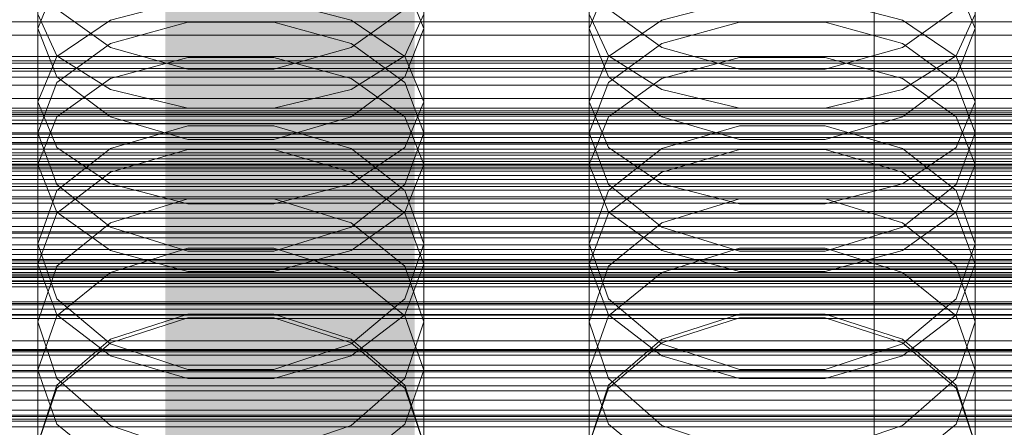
# Model space of a CAD drawing. Header units: millimetres. Extents: x -2233 to 61924, y -68080 to 6847.
# Tile 191 of 256: x -93 to 14, y -33996 to -33952. Entities that reach past the tile are written whole.
import ezdxf

# ---------------------------------------------------------------- set-up
doc = ezdxf.new("R2010")
doc.units = ezdxf.units.MM
for name, color, linetype, lineweight in [('COTAS_O', 1, 'Continuous', 0), ('COTAS_P', 1, 'Continuous', 0), ('frontal_briquetadora', 7, 'Continuous', 0), ('frontal_C01', 7, 'Continuous', 0), ('frontal_C02', 7, 'Continuous', 0), ('frontal_C03', 7, 'Continuous', 0), ('frontal_secador', 7, 'Continuous', 0)]:
    doc.layers.add(name, color=color, linetype=linetype, lineweight=lineweight)
doc.dimstyles.new('R19_100', dxfattribs={"dimtxt": 250, "dimasz": 150, "dimexe": 150, "dimexo": 80, "dimgap": 100, "dimtad": 1, "dimtih": 1, "dimtoh": 1, "dimdsep": 46, "dimcen": 0.09, "dimadec": 0, "dimazin": 0, "dimtfac": 1, "dimtdec": 4, "dimtofl": 0, "dimtmove": 0, "dimatfit": 3, "dimfxl": 1, "dimtolj": 1, "dimtzin": 0, "dimarcsym": 0})

# ---------------------------------------------------------------- blocks, each defined once
blk = doc.blocks.new('DIM_R28_52')
at = {"layer": 'COTAS_O'}
for p, q in [((-1725, -33700), (-1575, -33655)), ((1725, -33700), (1575, -33655)), ((-1725, -34400), (-1725, -33700)), ((-1725, -33700), (1725, -33700)), ((-1725, -33700), (-1575, -33745)), ((1725, -33700), (1575, -33745)), ((1725, -34400), (1725, -33700))]:
    blk.add_line(p, q, dxfattribs=at)
blk.add_text('3450 O', height=250, dxfattribs=at).set_placement((0, -33600))
blk = doc.blocks.new('DIM_R28_53')
at = {"layer": 'COTAS_P'}
for p, q in [((-150, -32300), (550, -32300)), ((550, -32300), (505, -32450)), ((550, -34900), (550, -32300)), ((550, -32300), (595, -32450)), ((550, -34900), (505, -34750)), ((550, -34900), (595, -34750)), ((-150, -34900), (550, -34900))]:
    blk.add_line(p, q, dxfattribs=at)
blk.add_text('2600 P', height=250, rotation=90, dxfattribs=at).set_placement((450, -33600))
blk = doc.blocks.new('DIM_R28_55')
at = {"layer": 'COTAS_O'}
for p, q in [((-650, -33700), (50, -33700)), ((50, -33700), (5, -33850)), ((50, -34900), (50, -33700)), ((50, -33700), (95, -33850)), ((50, -34900), (5, -34750)), ((50, -34900), (95, -34750)), ((-650, -34900), (50, -34900))]:
    blk.add_line(p, q, dxfattribs=at)
blk.add_text('1200 O', height=250, rotation=90, dxfattribs=at).set_placement((-50, -34300))
blk = doc.blocks.new('DIM_R28_56')
at = {"layer": 'COTAS_O'}
for p, q in [((-650, -34200), (-500, -34155)), ((650, -34200), (500, -34155)), ((-650, -34900), (-650, -34200)), ((-650, -34200), (650, -34200)), ((-650, -34200), (-500, -34245)), ((650, -34200), (500, -34245)), ((650, -34900), (650, -34200))]:
    blk.add_line(p, q, dxfattribs=at)
blk.add_text('1300 O', height=250, dxfattribs=at).set_placement((0, -34100))

msp = doc.modelspace()

# ---------------------------------------------------------------- linework, layer by layer
at = {"layer": 'frontal_briquetadora'}
for p, q in [((-91, -33960.462), (-91, -33945.334)), ((-49, -33960.462), (-49, -33945.334)), ((-31, -33960.462), (-31, -33945.334)), ((11, -33960.462), (11, -33945.334)), ((-88.92, -33947.367), (-91, -33952.465)), ((-49, -33952.465), (-51.08, -33947.366)), ((-28.92, -33947.367), (-31, -33952.465)), ((11, -33952.465), (8.92, -33947.366)), ((-74.673, -33949.368), (-83.093, -33951.565)), ((-56.907, -33951.565), (-65.327, -33949.368)), ((-14.673, -33949.368), (-23.093, -33951.565)), ((3.093, -33951.565), (-5.327, -33949.368)), ((-83.094, -33954.52), (-88.92, -33950.361)), ((-51.08, -33950.361), (-56.906, -33954.52)), ((-23.094, -33954.52), (-28.92, -33950.361)), ((8.92, -33950.361), (3.094, -33954.52)), ((-91, -33950.89), (-88.92, -33955.446)), ((-83.093, -33951.565), (-88.92, -33955.525)), ((-51.08, -33955.525), (-56.907, -33951.565)), ((-51.08, -33955.446), (-49, -33950.89)), ((-31, -33950.89), (-28.92, -33955.446)), ((-23.093, -33951.565), (-28.92, -33955.525)), ((8.92, -33955.525), (3.093, -33951.565)), ((8.92, -33955.446), (11, -33950.89)), ((-91, -33967.266), (-91, -33952.465)), ((-91, -33952.465), (-88.92, -33957.738)), ((-74.674, -33951.768), (-83.094, -33954.085)), ((-83.094, -33954.085), (-74.674, -33951.768)), ((-65.326, -33951.768), (-74.674, -33951.768)), ((-56.906, -33954.085), (-65.326, -33951.768)), ((-65.326, -33951.768), (-56.906, -33954.085)), ((-51.08, -33957.738), (-49, -33952.465)), ((-49, -33967.266), (-49, -33952.465)), ((-31, -33967.266), (-31, -33952.465)), ((-31, -33952.465), (-28.92, -33957.738)), ((-14.674, -33951.768), (-23.094, -33954.085)), ((-23.094, -33954.085), (-14.674, -33951.768)), ((-5.326, -33951.768), (-14.674, -33951.768)), ((3.094, -33954.085), (-5.326, -33951.768)), ((-5.326, -33951.768), (3.094, -33954.085)), ((8.92, -33957.738), (11, -33952.465)), ((11, -33967.266), (11, -33952.465)), ((-83.094, -33954.085), (-88.92, -33958.344)), ((-88.92, -33958.344), (-83.094, -33954.085)), ((-74.674, -33956.878), (-83.094, -33954.52)), ((-56.906, -33954.52), (-65.326, -33956.878)), ((-51.08, -33958.344), (-56.906, -33954.085)), ((-56.906, -33954.085), (-51.08, -33958.344)), ((-23.094, -33954.085), (-28.92, -33958.344)), ((-28.92, -33958.344), (-23.094, -33954.085)), ((-14.674, -33956.878), (-23.094, -33954.52)), ((3.094, -33954.52), (-5.326, -33956.878)), ((8.92, -33958.344), (3.094, -33954.085)), ((3.094, -33954.085), (8.92, -33958.344)), ((-88.92, -33955.525), (-91, -33960.462)), ((-88.92, -33955.446), (-83.093, -33959.099)), ((-83.093, -33957.922), (-74.673, -33955.615)), ((-74.673, -33955.615), (-65.327, -33955.615)), ((-65.327, -33955.615), (-56.907, -33957.922)), ((-56.907, -33959.099), (-51.08, -33955.446)), ((-49, -33960.462), (-51.08, -33955.525)), ((-28.92, -33955.525), (-31, -33960.462)), ((-28.92, -33955.446), (-23.093, -33959.099)), ((-23.093, -33957.922), (-14.673, -33955.615)), ((-14.673, -33955.615), (-5.327, -33955.615)), ((-5.327, -33955.615), (3.093, -33957.922)), ((3.093, -33959.099), (8.92, -33955.446)), ((11, -33960.462), (8.92, -33955.525)), ((-65.326, -33956.878), (-74.674, -33956.878)), ((-5.326, -33956.878), (-14.674, -33956.878)), ((-88.92, -33957.738), (-83.094, -33962.092)), ((-88.92, -33962.081), (-83.093, -33957.922)), ((-56.907, -33957.922), (-51.08, -33962.081)), ((-56.906, -33962.092), (-51.08, -33957.738)), ((-28.92, -33957.738), (-23.094, -33962.092)), ((-28.92, -33962.081), (-23.093, -33957.922)), ((3.093, -33957.922), (8.92, -33962.081)), ((3.094, -33962.092), (8.92, -33957.738)), ((-88.92, -33958.344), (-91, -33963.807)), ((-49, -33963.807), (-51.08, -33958.344)), ((-28.92, -33958.344), (-31, -33963.807)), ((11, -33963.807), (8.92, -33958.344)), ((-83.093, -33959.099), (-74.673, -33961.127)), ((-65.327, -33961.127), (-56.907, -33959.099)), ((-23.093, -33959.099), (-14.673, -33961.127)), ((-5.327, -33961.127), (3.093, -33959.099)), ((-91, -33960.462), (-88.92, -33965.4)), ((-74.673, -33961.127), (-65.327, -33961.127)), ((-51.08, -33965.4), (-49, -33960.462)), ((-31, -33960.462), (-28.92, -33965.4)), ((-14.673, -33961.127), (-5.327, -33961.127)), ((8.92, -33965.4), (11, -33960.462)), ((-91, -33967.266), (-88.92, -33962.081)), ((-83.094, -33962.092), (-74.674, -33964.556)), ((-65.326, -33964.556), (-56.906, -33962.092)), ((-51.08, -33962.081), (-49, -33967.266)), ((-31, -33967.266), (-28.92, -33962.081)), ((-23.094, -33962.092), (-14.674, -33964.556)), ((-5.326, -33964.556), (3.094, -33962.092)), ((8.92, -33962.081), (11, -33967.266)), ((-83.094, -33965.539), (-74.674, -33963.061)), ((-74.674, -33963.061), (-65.326, -33963.061)), ((-65.326, -33963.061), (-56.906, -33965.539)), ((-23.094, -33965.539), (-14.674, -33963.061)), ((-14.674, -33963.061), (-5.326, -33963.061)), ((-5.326, -33963.061), (3.094, -33965.539)), ((-88.92, -33969.438), (-91, -33963.807)), ((-91, -33978.088), (-91, -33963.807)), ((-49, -33963.807), (-51.08, -33969.438)), ((-49, -33978.088), (-49, -33963.807)), ((-28.92, -33969.438), (-31, -33963.807)), ((-31, -33978.088), (-31, -33963.807)), ((11, -33963.807), (8.92, -33969.438)), ((11, -33978.088), (11, -33963.807)), ((-88.92, -33965.4), (-83.093, -33969.359)), ((-74.674, -33964.556), (-65.326, -33964.556)), ((-56.907, -33969.359), (-51.08, -33965.4)), ((-28.92, -33965.4), (-23.093, -33969.359)), ((-14.674, -33964.556), (-5.326, -33964.556)), ((3.093, -33969.359), (8.92, -33965.4)), ((-88.92, -33970.084), (-83.094, -33965.539)), ((-83.093, -33968.093), (-74.673, -33965.624)), ((-74.673, -33965.624), (-65.327, -33965.624)), ((-65.327, -33965.624), (-56.907, -33968.093)), ((-56.906, -33965.539), (-51.08, -33970.084)), ((-28.92, -33970.084), (-23.094, -33965.539)), ((-23.093, -33968.093), (-14.673, -33965.624)), ((-14.673, -33965.624), (-5.327, -33965.624)), ((-5.327, -33965.624), (3.093, -33968.093)), ((3.094, -33965.539), (8.92, -33970.084)), ((-88.92, -33972.452), (-91, -33967.266)), ((-49, -33967.266), (-51.08, -33972.452)), ((-28.92, -33972.452), (-31, -33967.266)), ((11, -33967.266), (8.92, -33972.452)), ((-88.92, -33972.541), (-83.093, -33968.093)), ((-56.907, -33968.093), (-51.08, -33972.541)), ((-28.92, -33972.541), (-23.093, -33968.093)), ((3.093, -33968.093), (8.92, -33972.541)), ((-83.094, -33974.075), (-88.92, -33969.438)), ((-83.093, -33969.359), (-74.673, -33971.557)), ((-65.327, -33971.557), (-56.907, -33969.359)), ((-51.08, -33969.438), (-56.906, -33974.075)), ((-23.094, -33974.075), (-28.92, -33969.438)), ((-23.093, -33969.359), (-14.673, -33971.557)), ((-5.327, -33971.557), (3.093, -33969.359)), ((8.92, -33969.438), (3.094, -33974.075)), ((-91, -33975.899), (-88.92, -33970.084)), ((-51.08, -33970.084), (-49, -33975.899)), ((-31, -33975.899), (-28.92, -33970.084)), ((8.92, -33970.084), (11, -33975.899)), ((-74.674, -33971.009), (-83.094, -33973.591)), ((-65.326, -33971.009), (-74.674, -33971.009)), ((-74.673, -33971.557), (-65.327, -33971.557)), ((-56.906, -33973.591), (-65.326, -33971.009)), ((-14.674, -33971.009), (-23.094, -33973.591)), ((-5.326, -33971.009), (-14.674, -33971.009)), ((-14.673, -33971.557), (-5.327, -33971.557)), ((3.094, -33973.591), (-5.326, -33971.009)), ((-91, -33978.088), (-88.92, -33972.541)), ((-83.093, -33976.61), (-88.92, -33972.452)), ((-51.08, -33972.452), (-56.907, -33976.61)), ((-51.08, -33972.541), (-49, -33978.088)), ((-31, -33978.088), (-28.92, -33972.541)), ((-23.093, -33976.61), (-28.92, -33972.452)), ((8.92, -33972.452), (3.093, -33976.61)), ((8.92, -33972.541), (11, -33978.088)), ((-83.094, -33973.591), (-88.92, -33978.321)), ((-74.674, -33976.695), (-83.094, -33974.075)), ((-56.906, -33974.075), (-65.326, -33976.695)), ((-51.08, -33978.321), (-56.906, -33973.591)), ((-23.094, -33973.591), (-28.92, -33978.321)), ((-14.674, -33976.695), (-23.094, -33974.075)), ((3.094, -33974.075), (-5.326, -33976.695)), ((8.92, -33978.321), (3.094, -33973.591)), ((-88.92, -33981.875), (-91, -33975.899)), ((-91, -33989.624), (-91, -33975.899)), ((-49, -33975.899), (-51.08, -33981.875)), ((-49, -33989.624), (-49, -33975.899)), ((-28.92, -33981.875), (-31, -33975.899)), ((-31, -33989.624), (-31, -33975.899)), ((11, -33975.899), (8.92, -33981.875)), ((11, -33989.624), (11, -33975.899)), ((-74.673, -33976.379), (-83.093, -33979.002)), ((-74.673, -33978.918), (-83.093, -33976.61)), ((-65.326, -33976.695), (-74.674, -33976.695)), ((-65.327, -33976.379), (-74.673, -33976.379)), ((-56.907, -33979.002), (-65.327, -33976.379)), ((-56.907, -33976.61), (-65.327, -33978.918)), ((-14.673, -33976.379), (-23.093, -33979.002)), ((-14.673, -33978.918), (-23.093, -33976.61)), ((-5.326, -33976.695), (-14.674, -33976.695)), ((-5.327, -33976.379), (-14.673, -33976.379)), ((3.093, -33979.002), (-5.327, -33976.379)), ((3.093, -33976.61), (-5.327, -33978.918)), ((-91, -33978.088), (-88.92, -33983.634)), ((-88.92, -33978.321), (-91, -33984.362)), ((-51.08, -33983.634), (-49, -33978.088)), ((-49, -33984.362), (-51.08, -33978.321)), ((-31, -33978.088), (-28.92, -33983.634)), ((-28.92, -33978.321), (-31, -33984.362)), ((8.92, -33983.634), (11, -33978.088)), ((11, -33984.362), (8.92, -33978.321)), ((-83.093, -33979.002), (-88.92, -33983.729)), ((-65.327, -33978.918), (-74.673, -33978.918)), ((-51.08, -33983.729), (-56.907, -33979.002)), ((-23.093, -33979.002), (-28.92, -33983.729)), ((-5.327, -33978.918), (-14.673, -33978.918)), ((8.92, -33983.729), (3.093, -33979.002)), ((-83.094, -33986.783), (-88.92, -33981.875)), ((-51.08, -33981.875), (-56.906, -33986.783)), ((-23.094, -33986.783), (-28.92, -33981.875)), ((8.92, -33981.875), (3.094, -33986.783)), ((-88.92, -33983.634), (-83.093, -33988.082)), ((-74.674, -33983.539), (-83.094, -33986.271)), ((-65.326, -33983.539), (-74.674, -33983.539)), ((-56.906, -33986.271), (-65.326, -33983.539)), ((-56.907, -33988.082), (-51.08, -33983.634)), ((-28.92, -33983.634), (-23.093, -33988.082)), ((-14.674, -33983.539), (-23.094, -33986.271)), ((-5.326, -33983.539), (-14.674, -33983.539)), ((3.094, -33986.271), (-5.326, -33983.539)), ((3.093, -33988.082), (8.92, -33983.634)), ((-88.92, -33983.729), (-91, -33989.624)), ((-91, -33997.699), (-91, -33984.362)), ((-91, -33984.362), (-88.92, -33990.56)), ((-83.093, -33986.673), (-74.673, -33983.95)), ((-74.673, -33983.95), (-65.327, -33983.95)), ((-65.327, -33983.95), (-56.907, -33986.673)), ((-49, -33989.624), (-51.08, -33983.729)), ((-51.08, -33990.56), (-49, -33984.362)), ((-49, -33997.699), (-49, -33984.362)), ((-28.92, -33983.729), (-31, -33989.624)), ((-31, -33997.699), (-31, -33984.362)), ((-31, -33984.362), (-28.92, -33990.56)), ((-23.093, -33986.673), (-14.673, -33983.95)), ((-14.673, -33983.95), (-5.327, -33983.95)), ((-5.327, -33983.95), (3.093, -33986.673)), ((11, -33989.624), (8.92, -33983.729)), ((8.92, -33990.56), (11, -33984.362)), ((11, -33997.699), (11, -33984.362)), ((-83.094, -33986.271), (-88.92, -33991.269)), ((-88.92, -33991.58), (-83.093, -33986.673)), ((-74.674, -33989.552), (-83.094, -33986.783)), ((-56.906, -33986.783), (-65.326, -33989.552)), ((-56.907, -33986.673), (-51.08, -33991.58)), ((-51.08, -33991.269), (-56.906, -33986.271)), ((-23.094, -33986.271), (-28.92, -33991.269)), ((-28.92, -33991.58), (-23.093, -33986.673)), ((-14.674, -33989.552), (-23.094, -33986.783)), ((3.094, -33986.783), (-5.326, -33989.552)), ((3.093, -33986.673), (8.92, -33991.58)), ((8.92, -33991.269), (3.094, -33986.271)), ((-83.093, -33988.082), (-74.673, -33990.551)), ((-65.327, -33990.551), (-56.907, -33988.082)), ((-23.093, -33988.082), (-14.673, -33990.551)), ((-5.327, -33990.551), (3.093, -33988.082)), ((-91, -33989.624), (-88.92, -33995.519)), ((-65.326, -33989.552), (-74.674, -33989.552)), ((-51.08, -33995.519), (-49, -33989.624)), ((-31, -33989.624), (-28.92, -33995.519)), ((-5.326, -33989.552), (-14.674, -33989.552)), ((8.92, -33995.519), (11, -33989.624)), ((-88.92, -33990.56), (-83.094, -33995.642)), ((-74.673, -33990.551), (-65.327, -33990.551)), ((-56.906, -33995.642), (-51.08, -33990.56)), ((-28.92, -33990.56), (-23.094, -33995.642)), ((-14.673, -33990.551), (-5.327, -33990.551)), ((3.094, -33995.642), (8.92, -33990.56)), ((-88.92, -33991.269), (-91, -33997.637)), ((-91, -33997.699), (-88.92, -33991.58)), ((-49, -33997.637), (-51.08, -33991.269)), ((-51.08, -33991.58), (-49, -33997.699)), ((-28.92, -33991.269), (-31, -33997.637)), ((-31, -33997.699), (-28.92, -33991.58)), ((11, -33997.637), (8.92, -33991.269)), ((8.92, -33991.58), (11, -33997.699)), ((-88.92, -33995.519), (-83.093, -34000.246)), ((-83.094, -33995.642), (-74.674, -33998.507)), ((-65.326, -33998.507), (-56.906, -33995.642)), ((-56.907, -34000.246), (-51.08, -33995.519)), ((-28.92, -33995.519), (-23.093, -34000.246)), ((-23.094, -33995.642), (-14.674, -33998.507)), ((-5.326, -33998.507), (3.094, -33995.642)), ((3.093, -34000.246), (8.92, -33995.519))]:
    msp.add_line(p, q, dxfattribs=at)
at = {"layer": 'frontal_C01'}
for p, q in [((0, -33994.965), (0, -33732.352)), ((0, -33738.133), (0, -34000.746)), ((0, -33994.965), (-130, -33994.965)), ((0, -34257.579), (0, -33994.965)), ((130, -33994.965), (0, -33994.965))]:
    msp.add_line(p, q, dxfattribs=at)
at = {"layer": 'frontal_C02'}
for p, q in [((0, -34230.937), (0, -33940.443)), ((0, -33946.173), (0, -34236.667)), ((-130, -33951.739), (130, -33951.739)), ((-130, -33953.206), (130, -33953.206)), ((-130, -33956.831), (130, -33956.831)), ((-130, -33958.627), (130, -33958.627)), ((-148, -33961.426), (148, -33961.426)), ((-148, -33961.637), (148, -33961.637)), ((-148, -33961.828), (148, -33961.828)), ((-148, -33962.447), (148, -33962.447)), ((-148, -33962.815), (148, -33962.815)), ((130, -33962.848), (-130, -33962.848)), ((-148, -33963.8), (148, -33963.8)), ((-148, -33964.32), (148, -33964.32)), ((-130, -33964.852), (130, -33964.852)), ((-148, -33965.604), (148, -33965.604)), ((-148, -33966.241), (148, -33966.241)), ((430, -33967.57), (-430, -33967.57)), ((148, -33967.736), (-148, -33967.736)), ((-148, -33968.446), (148, -33968.446)), ((-130, -33969.381), (130, -33969.381)), ((-148, -33970.051), (148, -33970.051)), ((-148, -33970.786), (148, -33970.786)), ((-130, -33971.456), (130, -33971.456)), ((430, -33972.57), (-430, -33972.57)), ((-148, -33972.391), (148, -33972.391)), ((-148, -33973.101), (148, -33973.101)), ((-148, -33974.596), (148, -33974.596)), ((-148, -33975.233), (148, -33975.233)), ((-130, -33975.985), (130, -33975.985)), ((-148, -33976.517), (148, -33976.517)), ((-148, -33977.037), (148, -33977.037)), ((-148, -33978.022), (148, -33978.022)), ((-130, -33977.989), (130, -33977.989)), ((-148, -33978.39), (148, -33978.39)), ((-148, -33979.009), (148, -33979.009)), ((-148, -33979.2), (148, -33979.2)), ((-148, -33979.411), (148, -33979.411)), ((-130, -33982.21), (130, -33982.21)), ((-130, -33984.006), (130, -33984.006)), ((-130, -33987.631), (130, -33987.631)), ((-130, -33989.098), (130, -33989.098)), ((-130, -33991.879), (130, -33991.879)), ((-130, -33992.916), (130, -33992.916)), ((-130, -33994.664), (130, -33994.664)), ((-130, -33995.201), (130, -33995.201)), ((-130, -33995.797), (130, -33995.797))]:
    msp.add_line(p, q, dxfattribs=at)
at = {"layer": 'frontal_C03'}
for p, q in [((-1500, -33955.526), (1500, -33955.526)), ((1250, -33956.228), (-1250, -33956.228)), ((1250, -33957.109), (-1250, -33957.109)), ((1250, -33957.763), (-1250, -33957.763)), ((1250, -33960.07), (-1250, -33960.07)), ((-1250, -33961.128), (1250, -33961.128)), ((1250, -33963.98), (-1250, -33963.98)), ((1250, -33965.037), (-1250, -33965.037)), ((1500, -33966.934), (-1500, -33966.934)), ((1500, -33967.219), (-1500, -33967.219)), ((1250, -33967.345), (-1250, -33967.345)), ((1250, -33967.998), (-1250, -33967.998)), ((1250, -33968.879), (-1250, -33968.879)), ((-1500, -33978.628), (1500, -33978.628)), ((1250, -33978.686), (-1250, -33978.686)), ((1250, -33979.567), (-1250, -33979.567)), ((1250, -33980.221), (-1250, -33980.221)), ((1250, -33982.528), (-1250, -33982.528)), ((-1250, -33983.585), (1250, -33983.585)), ((1250, -33986.437), (-1250, -33986.437)), ((1250, -33987.495), (-1250, -33987.495)), ((1250, -33989.802), (-1250, -33989.802)), ((1250, -33990.456), (-1250, -33990.456)), ((1250, -33991.337), (-1250, -33991.337))]:
    msp.add_line(p, q, dxfattribs=at)
at = {"layer": 'frontal_secador'}
for p, q in [((-1250, -33956), (1250, -33956)), ((-1250, -33962), (1250, -33962)), ((-1250, -33965), (1250, -33965)), ((1250, -33966), (-1250, -33966)), ((-1250, -33966.659), (1250, -33966.659)), ((1250, -33969.659), (-1250, -33969.659)), ((-1250, -33971), (1250, -33971)), ((1250, -33974), (-1250, -33974)), ((-1250, -33974.728), (1250, -33974.728)), ((-1250, -33977.588), (1250, -33977.588)), ((1250, -33977.611), (-1250, -33977.611)), ((1250, -33977.728), (-1250, -33977.728)), ((-1250, -33979.387), (1250, -33979.387)), ((1250, -33979.918), (-1250, -33979.918)), ((-1250, -33980), (1250, -33980)), ((1250, -33980.588), (-1250, -33980.588)), ((1250, -33982.387), (-1250, -33982.387)), ((1250, -33983), (-1250, -33983)), ((-1250, -33983.65), (1250, -33983.65)), ((1250, -33984), (-1250, -33984)), ((1250, -33987.382), (-1250, -33987.382)), ((-1250, -33988), (1250, -33988)), ((1250, -33989.689), (-1250, -33989.689)), ((1250, -33994), (-1250, -33994)), ((1250, -33994.545), (-1250, -33994.545))]:
    msp.add_line(p, q, dxfattribs=at)

# ---------------------------------------------------------------- dimensions: what is measured, and where the dimension line sits
at = {"layer": 'COTAS_O'}
for p1, p2, distance, picture, middle in [((-650, -34900), (-650, -33700), -700, 'DIM_R28_55', (50, -34300)), ((-1725, -34400), (1725, -34400), 700, 'DIM_R28_52', (0, -33700)), ((-650, -34900), (650, -34900), 700, 'DIM_R28_56', (0, -34200))]:
    dim = msp.add_aligned_dim(p1=p1, p2=p2, distance=distance, text='<> O', dimstyle='R19_100', dxfattribs=at)
    dim.commit()
    dim.dimension.update_dxf_attribs({"geometry": picture, "text_midpoint": middle})
at = {"layer": 'COTAS_P'}
dim = msp.add_aligned_dim(p1=(-150, -34900), p2=(-150, -32300), distance=-700, text='<> P', dimstyle='R19_100', dxfattribs=at)
dim.commit()
dim.dimension.update_dxf_attribs({"geometry": 'DIM_R28_53', "text_midpoint": (550, -33600)})

doc.saveas('drawing.dxf')
